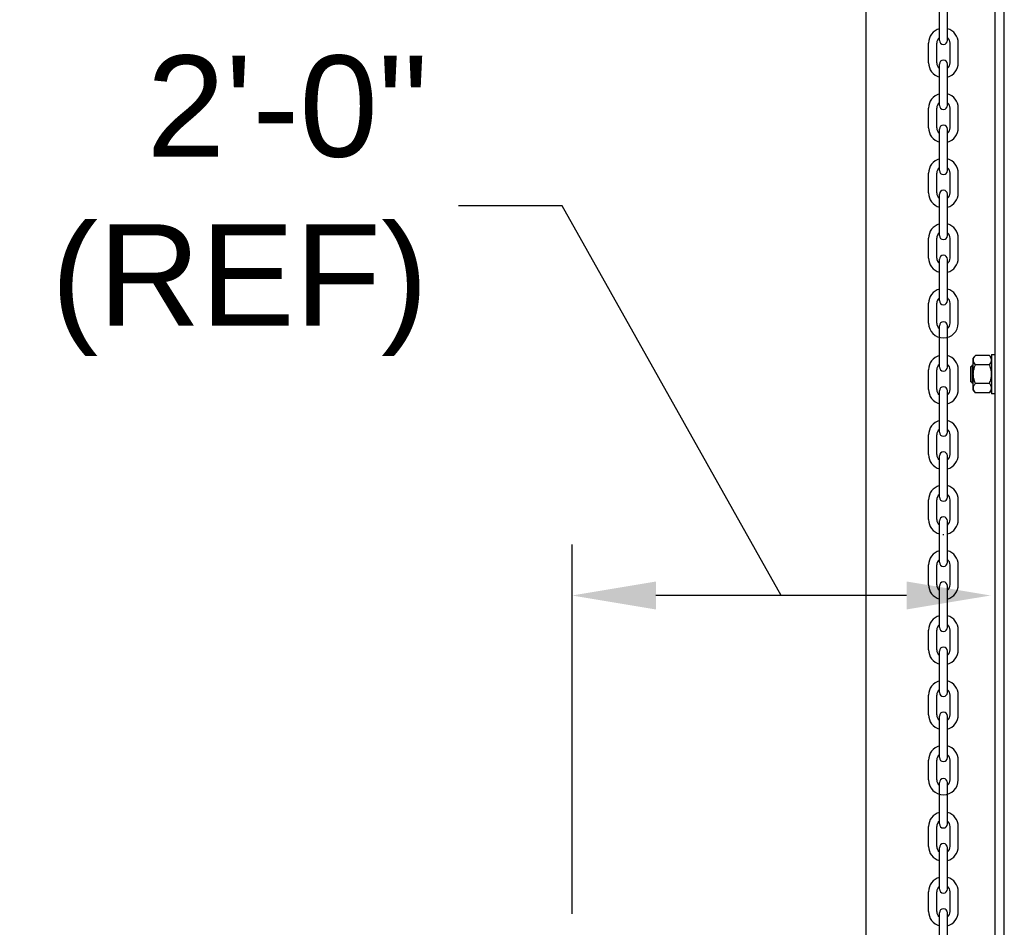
# Model space of a CAD drawing. Header units: inches. Extents: x 170 to 312, y 215 to 248.
# Tile 247 of 256: x 299.376 to 300.288, y 222.735 to 223.576. Entities that reach past the tile are written whole.
import ezdxf
from ezdxf import colors
from ezdxf.entities.mleader import LeaderData, LeaderLine
from ezdxf.math import Vec2, Vec3

# ---------------------------------------------------------------- set-up
doc = ezdxf.new("R2010")
doc.units = ezdxf.units.IN
doc.header["$LTSCALE"] = 0.25
doc.header["$MEASUREMENT"] = 0
doc.layers.add('ANNOTATIONS', color=1, linetype='Continuous')
doc.layers.add('MOTOR LH', color=7, linetype='Continuous')
doc.styles.add('ARIAL', font='arial.ttf', dxfattribs={"height": 0.09375})
doc.styles.add('ROMANS', font='Romans', dxfattribs={"height": 0.09375})
doc.styles.get("Standard").update_dxf_attribs({"font": 'romans.shx'})
doc.dimstyles.get("Standard").update_dxf_attribs({"dimscale": 60, "dimtxt": 0.0833, "dimasz": 0.0833, "dimexe": 0.0833, "dimexo": 0.04, "dimgap": 0.09, "dimtad": 0, "dimtih": 1, "dimtoh": 1, "dimdec": 4, "dimzin": 1, "dimdsep": 46, "dimlunit": 4, "dimtxsty": 'Standard', "dimcen": 0.09, "dimclrt": 150, "dimadec": 4, "dimazin": 2, "dimtfac": 1, "dimtdec": 0, "dimtofl": 0, "dimtmove": 0, "dimatfit": 3, "dimfxl": 1, "dimtolj": 1, "dimtzin": 0, "dimlwd": -1, "dimlwe": -1, "dimarcsym": 1})

msp = doc.modelspace()

# ---------------------------------------------------------------- linework, layer by layer
at = {"layer": 'ANNOTATIONS'}
for p, q in [((299.88767, 222.74794), (299.88767, 223.08974)), ((300.19738, 223.04261), (299.96534, 223.04261))]:
    msp.add_line(p, q, dxfattribs=at)
for points in [[(299.96534, 223.02967), (299.96534, 223.05556), (299.88767, 223.04261)], [(300.19738, 223.02967), (300.19738, 223.05556), (300.27505, 223.04261)]]:
    msp.add_solid(points, dxfattribs=at)
at = {"layer": 'MOTOR LH'}
for p, q in [((300.15991, 220.41698), (300.15991, 224.61169)), ((300.27927, 220.68357), (300.27927, 224.61088)), ((300.2878, 220.69422), (300.2878, 224.61088)), ((300.22769, 223.55668), (300.22769, 223.59496)), ((300.2352, 223.55668), (300.2352, 223.59496)), ((300.21771, 223.53589), (300.21771, 223.55421)), ((300.22522, 223.53589), (300.22522, 223.55421)), ((300.23768, 223.53589), (300.23768, 223.55421)), ((300.24518, 223.53589), (300.24518, 223.55421)), ((300.22769, 223.49643), (300.22769, 223.5347)), ((300.2352, 223.49643), (300.2352, 223.5347)), ((300.21771, 223.47564), (300.21771, 223.49395)), ((300.22522, 223.47564), (300.22522, 223.49395)), ((300.23768, 223.47564), (300.23768, 223.49395)), ((300.24518, 223.47564), (300.24518, 223.49395)), ((300.22769, 223.43617), (300.22769, 223.47445)), ((300.2352, 223.43617), (300.2352, 223.47445)), ((300.21771, 223.41538), (300.21771, 223.4337)), ((300.22522, 223.41538), (300.22522, 223.4337)), ((300.23768, 223.41538), (300.23768, 223.4337)), ((300.24518, 223.41538), (300.24518, 223.4337)), ((300.22769, 223.37592), (300.22769, 223.41419)), ((300.2352, 223.37592), (300.2352, 223.41419)), ((300.21771, 223.35513), (300.21771, 223.37344)), ((300.22522, 223.35513), (300.22522, 223.37344)), ((300.23768, 223.35513), (300.23768, 223.37344)), ((300.24518, 223.35513), (300.24518, 223.37344)), ((300.22769, 223.31566), (300.22769, 223.35394)), ((300.2352, 223.31566), (300.2352, 223.35394)), ((300.21771, 223.29488), (300.21771, 223.31319)), ((300.22522, 223.29488), (300.22522, 223.31319)), ((300.23768, 223.29488), (300.23768, 223.31319)), ((300.24518, 223.29488), (300.24518, 223.31319)), ((300.22769, 223.25413), (300.22769, 223.2924)), ((300.2352, 223.25413), (300.2352, 223.2924)), ((300.25912, 223.23263), (300.25912, 223.26247)), ((300.27412, 223.26478), (300.26104, 223.26478)), ((300.27603, 223.26566), (300.27603, 223.22945)), ((300.21771, 223.23334), (300.21771, 223.25165)), ((300.22522, 223.23334), (300.22522, 223.25165)), ((300.23768, 223.23334), (300.23768, 223.25165)), ((300.24518, 223.23334), (300.24518, 223.25165)), ((300.25694, 223.24059), (300.25694, 223.25452)), ((300.2585, 223.23903), (300.2585, 223.25608)), ((300.27412, 223.25617), (300.26104, 223.25617)), ((300.27412, 223.23894), (300.26104, 223.23894)), ((300.22769, 223.19387), (300.22769, 223.23215)), ((300.2352, 223.19387), (300.2352, 223.23215)), ((300.27412, 223.23033), (300.26104, 223.23033)), ((300.21771, 223.17308), (300.21771, 223.1914)), ((300.22522, 223.17308), (300.22522, 223.1914)), ((300.23768, 223.17308), (300.23768, 223.1914)), ((300.24518, 223.17308), (300.24518, 223.1914)), ((300.22769, 223.13362), (300.22769, 223.17189)), ((300.2352, 223.13362), (300.2352, 223.17189)), ((300.21771, 223.11283), (300.21771, 223.13114)), ((300.22522, 223.11283), (300.22522, 223.13114)), ((300.23768, 223.11283), (300.23768, 223.13114)), ((300.24518, 223.11283), (300.24518, 223.13114)), ((300.22769, 223.07336), (300.22769, 223.11164)), ((300.2352, 223.07336), (300.2352, 223.11164)), ((300.21771, 223.05258), (300.21771, 223.07089)), ((300.22522, 223.05258), (300.22522, 223.07089)), ((300.23768, 223.05258), (300.23768, 223.07089)), ((300.24518, 223.05258), (300.24518, 223.07089)), ((300.22769, 223.01311), (300.22769, 223.05138)), ((300.2352, 223.01311), (300.2352, 223.05138)), ((300.21771, 222.99232), (300.21771, 223.01064)), ((300.22522, 222.99232), (300.22522, 223.01064)), ((300.23768, 222.99232), (300.23768, 223.01064)), ((300.24518, 222.99232), (300.24518, 223.01064)), ((300.22769, 222.95285), (300.22769, 222.99113)), ((300.2352, 222.95285), (300.2352, 222.99113)), ((300.21771, 222.93207), (300.21771, 222.95038)), ((300.22522, 222.93207), (300.22522, 222.95038)), ((300.23768, 222.93207), (300.23768, 222.95038)), ((300.24518, 222.93207), (300.24518, 222.95038)), ((300.22769, 222.8926), (300.22769, 222.93088)), ((300.2352, 222.8926), (300.2352, 222.93088)), ((300.21771, 222.87181), (300.21771, 222.89013)), ((300.22522, 222.87181), (300.22522, 222.89013)), ((300.23768, 222.87181), (300.23768, 222.89013)), ((300.24518, 222.87181), (300.24518, 222.89013)), ((300.22769, 222.83106), (300.22769, 222.86934)), ((300.2352, 222.83106), (300.2352, 222.86934)), ((300.21771, 222.81028), (300.21771, 222.82859)), ((300.22522, 222.81028), (300.22522, 222.82859)), ((300.23768, 222.81028), (300.23768, 222.82859)), ((300.24518, 222.81028), (300.24518, 222.82859)), ((300.22769, 222.77081), (300.22769, 222.80908)), ((300.2352, 222.77081), (300.2352, 222.80908)), ((300.21771, 222.75002), (300.21771, 222.76834)), ((300.22522, 222.75002), (300.22522, 222.76834)), ((300.23768, 222.75002), (300.23768, 222.76834)), ((300.24518, 222.75002), (300.24518, 222.76834)), ((300.22769, 222.71055), (300.22769, 222.74883)), ((300.2352, 222.71055), (300.2352, 222.74883))]:
    msp.add_line(p, q, dxfattribs=at)
for centre, radius, start, end in [((300.23145, 223.55421), 0.01374, 105.86272, 180), ((300.23145, 223.55421), 0.01374, 0, 74.13728), ((300.23145, 223.55421), 0.00623, 127.08084, 180), ((300.23145, 223.55668), 0.00375, 180, 0), ((300.23145, 223.55421), 0.00623, 0, 52.91916), ((300.23145, 223.53589), 0.01374, 180, 254.13728), ((300.23145, 223.53589), 0.00623, 180, 232.91916), ((300.23145, 223.5347), 0.00375, 0, 180), ((300.23145, 223.53589), 0.01374, 285.86272, 0), ((300.23145, 223.53589), 0.00623, 307.08084, 0), ((300.23145, 223.49395), 0.01374, 105.86272, 180), ((300.23145, 223.49395), 0.01374, 0, 74.13728), ((300.23145, 223.49395), 0.00623, 127.08084, 180), ((300.23145, 223.49395), 0.00623, 0, 52.91916), ((300.23145, 223.49643), 0.00375, 180, 0), ((300.23145, 223.47564), 0.01374, 180, 254.13728), ((300.23145, 223.47564), 0.00623, 180, 232.91916), ((300.23145, 223.47445), 0.00375, 0, 180), ((300.23145, 223.47564), 0.01374, 285.86272, 0), ((300.23145, 223.47564), 0.00623, 307.08084, 0), ((300.23145, 223.4337), 0.01374, 105.86272, 180), ((300.23145, 223.4337), 0.01374, 0, 74.13728), ((300.23145, 223.4337), 0.00623, 127.08084, 180), ((300.23145, 223.43617), 0.00375, 180, 0), ((300.23145, 223.4337), 0.00623, 0, 52.91916), ((300.23145, 223.41538), 0.01374, 180, 254.13728), ((300.23145, 223.41538), 0.00623, 180, 232.91916), ((300.23145, 223.41419), 0.00375, 0, 180), ((300.23145, 223.41538), 0.01374, 285.86272, 0), ((300.23145, 223.41538), 0.00623, 307.08084, 0), ((300.23145, 223.37344), 0.01374, 105.86272, 180), ((300.23145, 223.37344), 0.00623, 127.08084, 180), ((300.23145, 223.37344), 0.01374, 0, 74.13728), ((300.23145, 223.37344), 0.00623, 0, 52.91916), ((300.23145, 223.37592), 0.00375, 180, 0), ((300.23145, 223.35513), 0.01374, 180, 254.13728), ((300.23145, 223.35513), 0.00623, 180, 232.91916), ((300.23145, 223.35394), 0.00375, 0, 180), ((300.23145, 223.35513), 0.01374, 285.86272, 0), ((300.23145, 223.35513), 0.00623, 307.08084, 0), ((300.23145, 223.31319), 0.01374, 105.86272, 180), ((300.23145, 223.31319), 0.01374, 0, 74.13728), ((300.23145, 223.31319), 0.00623, 127.08084, 180), ((300.23145, 223.31566), 0.00375, 180, 0), ((300.23145, 223.31319), 0.00623, 0, 52.91916), ((300.23145, 223.2924), 0.00375, 0, 180), ((300.23145, 223.29488), 0.01374, 180, 0), ((300.23145, 223.29488), 0.00623, 180, 232.91916), ((300.23145, 223.29488), 0.00623, 307.08084, 0), ((300.23145, 223.25165), 0.01374, 105.86272, 180), ((300.23145, 223.25165), 0.01374, 0, 74.13728), ((300.23145, 223.25165), 0.00623, 127.08084, 180), ((300.23145, 223.25413), 0.00375, 180, 0), ((300.23145, 223.25165), 0.00623, 0, 52.91916), ((300.23145, 223.23334), 0.01374, 180, 254.13728), ((300.23145, 223.23334), 0.00623, 180, 232.91916), ((300.23145, 223.23215), 0.00375, 0, 180), ((300.23145, 223.23334), 0.01374, 285.86272, 0), ((300.23145, 223.23334), 0.00623, 307.08084, 0), ((300.23145, 223.1914), 0.01374, 105.86272, 180), ((300.23145, 223.1914), 0.00623, 127.08084, 180), ((300.23145, 223.1914), 0.01374, 0, 74.13728), ((300.23145, 223.1914), 0.00623, 0, 52.91916), ((300.23145, 223.19387), 0.00375, 180, 0), ((300.23145, 223.17308), 0.01374, 180, 254.13728), ((300.23145, 223.17308), 0.00623, 180, 232.91916), ((300.23145, 223.17189), 0.00375, 0, 180), ((300.23145, 223.17308), 0.01374, 285.86272, 0), ((300.23145, 223.17308), 0.00623, 307.08084, 0), ((300.23145, 223.13114), 0.01374, 105.86272, 180), ((300.23145, 223.13114), 0.01374, 0, 74.13728), ((300.23145, 223.13114), 0.00623, 127.08084, 180), ((300.23145, 223.13362), 0.00375, 180, 0), ((300.23145, 223.13114), 0.00623, 0, 52.91916), ((300.23145, 223.11164), 0.00375, 0, 180), ((300.23145, 223.11283), 0.01374, 180, 254.13728), ((300.23145, 223.11283), 0.00623, 180, 232.91916), ((300.23145, 223.11283), 0.01374, 285.86272, 0), ((300.23145, 223.11283), 0.00623, 307.08084, 0), ((300.23145, 223.11283), 0.01374, 268.08585, 271.91415), ((300.23145, 223.07089), 0.01374, 105.86272, 180), ((300.23145, 223.07089), 0.01374, 0, 74.13728), ((300.23145, 223.07089), 0.00623, 127.08084, 180), ((300.23145, 223.07336), 0.00375, 180, 0), ((300.23145, 223.07089), 0.00623, 0, 52.91916), ((300.23145, 223.05258), 0.01374, 180, 254.13728), ((300.23145, 223.05258), 0.00623, 180, 232.91916), ((300.23145, 223.05138), 0.00375, 0, 180), ((300.23145, 223.05258), 0.01374, 285.86272, 0), ((300.23145, 223.05258), 0.00623, 307.08084, 0), ((300.23145, 223.01064), 0.01374, 105.86272, 180), ((300.23145, 223.01064), 0.01374, 0, 74.13728), ((300.23145, 223.01064), 0.00623, 127.08084, 180), ((300.23145, 223.01064), 0.00623, 0, 52.91916), ((300.23145, 223.01311), 0.00375, 180, 0), ((300.23145, 222.99232), 0.01374, 180, 254.13728), ((300.23145, 222.99232), 0.00623, 180, 232.91916), ((300.23145, 222.99113), 0.00375, 0, 180), ((300.23145, 222.99232), 0.01374, 285.86272, 0), ((300.23145, 222.99232), 0.00623, 307.08084, 0), ((300.23145, 222.95038), 0.01374, 105.86272, 180), ((300.23145, 222.95038), 0.01374, 0, 74.13728), ((300.23145, 222.95038), 0.00623, 127.08084, 180), ((300.23145, 222.95285), 0.00375, 180, 0), ((300.23145, 222.95038), 0.00623, 0, 52.91916), ((300.23145, 222.93207), 0.01374, 180, 254.13728), ((300.23145, 222.93207), 0.00623, 180, 232.91916), ((300.23145, 222.93088), 0.00375, 0, 180), ((300.23145, 222.93207), 0.01374, 285.86272, 0), ((300.23145, 222.93207), 0.00623, 307.08084, 0), ((300.23145, 222.89013), 0.01374, 105.86272, 180), ((300.23145, 222.89013), 0.00623, 127.08084, 180), ((300.23145, 222.89013), 0.01374, 0, 74.13728), ((300.23145, 222.89013), 0.00623, 0, 52.91916), ((300.23145, 222.8926), 0.00375, 180, 0), ((300.23145, 222.87181), 0.01374, 180, 0), ((300.23145, 222.87181), 0.00623, 180, 232.91916), ((300.23145, 222.86934), 0.00375, 0, 180), ((300.23145, 222.87181), 0.00623, 307.08084, 0), ((300.23145, 222.82859), 0.01374, 105.86272, 180), ((300.23145, 222.82859), 0.01374, 0, 74.13728), ((300.23145, 222.82859), 0.00623, 127.08084, 180), ((300.23145, 222.82859), 0.00623, 0, 52.91916), ((300.23145, 222.83106), 0.00375, 180, 0), ((300.23145, 222.81028), 0.01374, 180, 254.13728), ((300.23145, 222.81028), 0.00623, 180, 232.91916), ((300.23145, 222.80908), 0.00375, 0, 180), ((300.23145, 222.81028), 0.01374, 285.86272, 0), ((300.23145, 222.81028), 0.00623, 307.08084, 0), ((300.23145, 222.76834), 0.01374, 105.86272, 180), ((300.23145, 222.76834), 0.01374, 0, 74.13728), ((300.23145, 222.76834), 0.00623, 127.08084, 180), ((300.23145, 222.77081), 0.00375, 180, 0), ((300.23145, 222.76834), 0.00623, 0, 52.91916), ((300.23145, 222.75002), 0.01374, 180, 254.13728), ((300.23145, 222.75002), 0.00623, 180, 232.91916), ((300.23145, 222.74883), 0.00375, 0, 180), ((300.23145, 222.75002), 0.01374, 285.86272, 0), ((300.23145, 222.75002), 0.00623, 307.08084, 0)]:
    msp.add_arc(centre, radius, start, end, dxfattribs=at)
for points in [[(300.25912, 223.26247), (300.26104, 223.26478)], [(300.27412, 223.26478), (300.27603, 223.26247)], [(300.27603, 223.26566), (300.27927, 223.26566)], [(300.25694, 223.25452), (300.2585, 223.25608)], [(300.2585, 223.25608), (300.25912, 223.25608)], [(300.2585, 223.23903), (300.25694, 223.24059)], [(300.25912, 223.23903), (300.2585, 223.23903)], [(300.26104, 223.23033), (300.25912, 223.23263)], [(300.27603, 223.23263), (300.27412, 223.23033)], [(300.27927, 223.22945), (300.27603, 223.22945)]]:
    msp.add_open_spline(points, degree=1, dxfattribs=at)
for points, knots in [([(300.25912, 223.26048), (300.25917, 223.261), (300.25929, 223.26206), (300.26004, 223.2635), (300.26073, 223.26439), (300.26104, 223.26478)], [0, 0, 0, 0, 0.3536518, 0.7166861, 1, 1, 1, 1]), ([(300.26104, 223.25617), (300.26059, 223.25675), (300.2597, 223.25793), (300.25917, 223.2594), (300.25913, 223.26026), (300.25912, 223.26048)], [0, 0, 0, 0, 0.421515, 0.852912, 1, 1, 1, 1]), ([(300.27603, 223.26048), (300.27598, 223.261), (300.27587, 223.26206), (300.27511, 223.2635), (300.27442, 223.26439), (300.27412, 223.26478)], [0, 0, 0, 0, 0.3536518, 0.7166861, 1, 1, 1, 1]), ([(300.27412, 223.25617), (300.27456, 223.25675), (300.27545, 223.25793), (300.27599, 223.2594), (300.27602, 223.26026), (300.27603, 223.26048)], [0, 0, 0, 0, 0.421515, 0.852912, 1, 1, 1, 1]), ([(300.25912, 223.24755), (300.25912, 223.24783), (300.25914, 223.24923), (300.25952, 223.25178), (300.26031, 223.25435), (300.26089, 223.2558), (300.26104, 223.25617)], [0, 0, 0, 0, 0.093623, 0.473918, 0.864502, 1, 1, 1, 1]), ([(300.27603, 223.24755), (300.27603, 223.24783), (300.27601, 223.24923), (300.27563, 223.25178), (300.27485, 223.25435), (300.27427, 223.2558), (300.27412, 223.25617)], [0, 0, 0, 0, 0.093623, 0.473917, 0.864503, 1, 1, 1, 1]), ([(300.26104, 223.23894), (300.26075, 223.23967), (300.26008, 223.2414), (300.2593, 223.24427), (300.25918, 223.24645), (300.25912, 223.24755)], [0, 0, 0, 0, 0.2644601, 0.6278669, 1, 1, 1, 1]), ([(300.27412, 223.23894), (300.2744, 223.23967), (300.27508, 223.2414), (300.27585, 223.24427), (300.27597, 223.24645), (300.27603, 223.24755)], [0, 0, 0, 0, 0.2644601, 0.6278669, 1, 1, 1, 1]), ([(300.25912, 223.23463), (300.25917, 223.23516), (300.25929, 223.23622), (300.26004, 223.23766), (300.26073, 223.23855), (300.26104, 223.23894)], [0, 0, 0, 0, 0.353652, 0.716686, 1, 1, 1, 1]), ([(300.26104, 223.23033), (300.26059, 223.23091), (300.2597, 223.23209), (300.25917, 223.23356), (300.25913, 223.23442), (300.25912, 223.23463)], [0, 0, 0, 0, 0.4215143, 0.8529112, 1, 1, 1, 1]), ([(300.27603, 223.23463), (300.27598, 223.23516), (300.27587, 223.23622), (300.27511, 223.23766), (300.27442, 223.23855), (300.27412, 223.23894)], [0, 0, 0, 0, 0.353652, 0.716686, 1, 1, 1, 1]), ([(300.27412, 223.23033), (300.27456, 223.23091), (300.27545, 223.23209), (300.27599, 223.23356), (300.27602, 223.23442), (300.27603, 223.23463)], [0, 0, 0, 0, 0.421515, 0.852911, 1, 1, 1, 1])]:
    msp.add_open_spline(points, degree=3, knots=knots, dxfattribs=at)

# ---------------------------------------------------------------- texts
at = {"layer": 'ANNOTATIONS', "insert": (299.75451, 223.40353), "char_height": 0.09375, "attachment_point": 6, "style": 'ARIAL'}
msp.add_mtext('2\'-0"\\P(REF)', dxfattribs=at)

# ---------------------------------------------------------------- leaders
at = {"layer": 'ANNOTATIONS', "has_arrowhead": 0}
msp.add_leader([(300.08136, 223.04261), (299.87841, 223.40353), (299.78261, 223.40353)], dimstyle='Standard', override={"dimtxt": 0.09375, "dimasz": 0.09375, "dimexe": 0.046875, "dimgap": 0.09, "dimtad": 0, "dimtih": 0, "dimtoh": 0, "dimtxsty": 'ROMANS'}, dxfattribs=at)
at = {"layer": 'ANNOTATIONS'}
ml = msp.add_multileader_mtext('Standard', dxfattribs=at)
ml.set_content('CONTROL PANEL WITH INTEGRATED PUSH BUTTONS (14" X 16")', color=256, style='ARIAL')
ml.set_leader_properties()
ml.build(insert=Vec2(0, 0))
ml.multileader.update_dxf_attribs({"dogleg_length": 0.36, "arrow_head_size": 0.09375})
ctx = ml.context
ctx.base_point, ctx.char_height, ctx.arrow_head_size, ctx.landing_gap_size, ctx.plane_origin = Vec3(297.19079, 222.89622), 0.09375, 0.09375, 0.09, Vec3(299.91283, 222.48298)
ctx.text_align_type = 2
notes = []
notes.append((ctx, [(0, (1, 1, 0), (298.92884, 222.89622), (-1, 0), 0.09796, [(0, [(299.43825, 222.52169)], 0, [])])]))
ctx.mtext.insert, ctx.mtext.width, ctx.mtext.alignment, ctx.mtext.flow_direction = Vec3(298.74088, 222.95688), 1.529058, 3, 5
for ctx, leaders in notes:
    for number, flags, end, landing, length, lines in leaders:
        leader = LeaderData()
        leader.index, (leader.has_last_leader_line, leader.has_dogleg_vector, leader.attachment_direction) = number, flags
        leader.last_leader_point, leader.dogleg_vector, leader.dogleg_length = Vec3(end), Vec3(landing), length
        for number, points, colour, breaks in lines:
            line = LeaderLine()
            line.index, line.vertices, line.color, line.breaks = number, Vec3.list(points), colors.encode_raw_color(colour), breaks
            leader.lines.append(line)
        ctx.leaders.append(leader)

doc.saveas('drawing.dxf')
